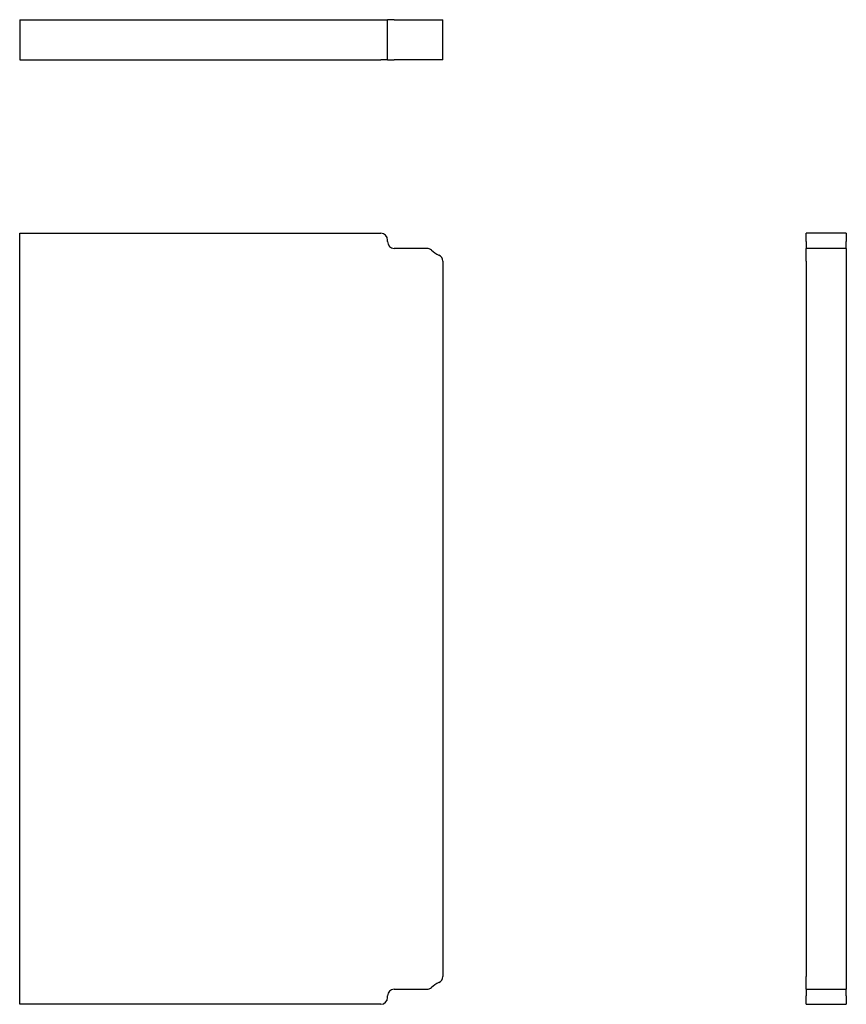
# Model space of a CAD drawing. Header units: inches. Extents: x 7.5 to 106.9, y 3.6 to 51.8.
# Tile 1 of 2: x 7.5 to 22.9, y 3.6 to 22. Entities that reach past the tile are written whole.
import ezdxf

# ---------------------------------------------------------------- set-up
doc = ezdxf.new("R2010")
doc.units = ezdxf.units.IN
doc.header["$MEASUREMENT"] = 0
doc.layers.add('Visible Edges(ANSI)', color=7, linetype='Continuous', lineweight=25)

msp = doc.modelspace()

# ---------------------------------------------------------------- linework, layer by layer
at = {"layer": 'Visible Edges(ANSI)'}
for p, q in [((7.488, 22.023), (14.226, 22.023)), ((7.488, 22.023), (7.488, 21.273)), ((14.226, 22.023), (14.351, 22.023)), ((14.476, 22.023), (14.351, 22.023)), ((14.351, 21.273), (14.351, 22.023)), ((14.476, 22.023), (15.083, 22.023)), ((15.083, 22.023), (15.168, 22.023)), ((15.168, 22.023), (15.307, 22.023)), ((15.307, 22.023), (15.382, 22.023)), ((15.382, 21.273), (15.382, 22.023)), ((7.488, 21.273), (14.226, 21.273)), ((14.351, 21.273), (14.226, 21.273)), ((14.351, 21.273), (14.476, 21.273)), ((15.083, 21.273), (14.476, 21.273)), ((15.168, 21.273), (15.083, 21.273)), ((15.307, 21.273), (15.168, 21.273)), ((15.382, 21.273), (15.307, 21.273)), ((7.488, 18.035), (14.226, 18.035)), ((7.488, 3.641), (7.488, 18.035)), ((22.159, 17.91), (22.159, 18.035)), ((22.909, 18.035), (22.159, 18.035)), ((22.909, 18.035), (22.909, 17.91)), ((14.351, 17.879), (14.351, 17.91)), ((22.159, 17.879), (22.159, 17.91)), ((22.159, 17.879), (22.159, 17.754)), ((22.909, 17.91), (22.909, 17.879)), ((22.909, 17.754), (22.909, 17.879)), ((15.083, 17.754), (14.476, 17.754)), ((22.159, 17.72), (22.159, 17.754)), ((22.909, 17.754), (22.159, 17.754)), ((22.159, 17.629), (22.159, 17.72)), ((22.909, 17.754), (22.909, 17.72)), ((22.909, 17.72), (22.909, 17.629)), ((15.382, 17.515), (15.382, 4.16)), ((22.159, 17.515), (22.159, 17.629)), ((22.159, 17.515), (22.159, 4.16)), ((22.909, 17.629), (22.909, 17.515)), ((22.909, 17.515), (22.909, 4.16)), ((22.159, 4.046), (22.159, 4.16)), ((22.159, 3.955), (22.159, 4.046)), ((22.909, 4.16), (22.909, 4.046)), ((22.909, 4.046), (22.909, 3.955)), ((14.476, 3.922), (15.083, 3.922)), ((22.159, 3.922), (22.159, 3.955)), ((22.159, 3.922), (22.159, 3.797)), ((22.159, 3.922), (22.909, 3.922)), ((22.909, 3.955), (22.909, 3.922)), ((22.909, 3.797), (22.909, 3.922)), ((14.351, 3.766), (14.351, 3.797)), ((22.159, 3.766), (22.159, 3.797)), ((22.159, 3.641), (22.159, 3.766)), ((22.909, 3.797), (22.909, 3.766)), ((22.909, 3.766), (22.909, 3.641)), ((14.226, 3.641), (7.488, 3.641)), ((22.159, 3.641), (22.909, 3.641))]:
    msp.add_line(p, q, dxfattribs=at)
for centre, radius, start, end in [((14.226, 17.91), 0.125, 0, 90), ((14.476, 17.879), 0.125, 180, 270), ((15.083, 17.629), 0.125, 47.2565, 90), ((15.507, 18.088), 0.5, 227.2565, 246.4218), ((15.257, 17.515), 0.125, 0, 66.4218), ((15.507, 3.588), 0.5, 113.5782, 132.7435), ((15.257, 4.16), 0.125, 293.5782, 0), ((14.476, 3.797), 0.125, 90, 180), ((15.083, 4.047), 0.125, 270, 312.7435), ((14.226, 3.766), 0.125, 270, 0)]:
    msp.add_arc(centre, radius, start, end, dxfattribs=at)

doc.saveas('drawing.dxf')
